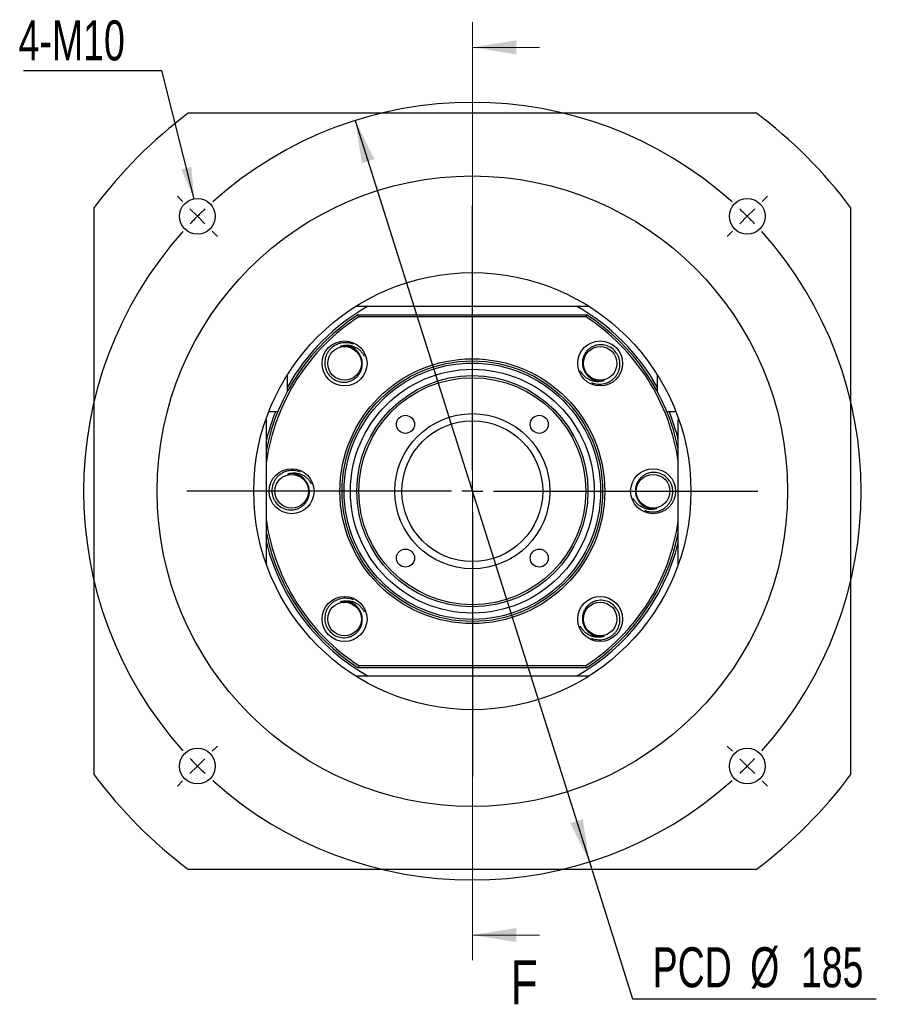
# Paper-space layout 'MBCS35-J' of a CAD drawing. Header units: millimetres. Extents: x 21 to 288, y 3 to 202.
# Tile 1 of 6: x 21 to 90, y 12 to 90. Entities that reach past the tile are written whole.
import ezdxf

# ---------------------------------------------------------------- set-up
doc = ezdxf.new("R2010")
doc.units = ezdxf.units.MM
doc.layers.add('圖層0', color=7, linetype='Continuous')
doc.styles.add('SLDTEXTSTYLE0', font='TXT', dxfattribs={"width": 0.7})
doc.styles.add('SLDTEXTSTYLE3', font='TXT', dxfattribs={"width": 0.75})
doc.dimstyles.new('SLDDIMSTYLE1', dxfattribs={"dimtxt": 3.389974, "dimasz": 2.5, "dimexe": 0, "dimexo": 0.0625, "dimgap": 0.847493, "dimtad": 0, "dimtih": 1, "dimtoh": 1, "dimlfac": 3, "dimrnd": 1e-09, "dimzin": 12, "dimdsep": 46, "dimtxsty": 'SLDTEXTSTYLE0', "dimsah": 1, "dimcen": 0, "dimadec": 0, "dimazin": 3, "dimtfac": 1, "dimtmove": 0, "dimatfit": 3, "dimfxl": 0, "dimfrac": 2, "dimtolj": 1, "dimtzin": 12, "dimarcsym": 0})
doc.dimstyles.new('SLDDIMSTYLE2', dxfattribs={"dimtxt": 0.18, "dimasz": 2.5, "dimexe": 0, "dimexo": 0.0625, "dimgap": 0, "dimtad": 0, "dimtih": 1, "dimtoh": 1, "dimdec": 0, "dimrnd": 1e-09, "dimzin": 0, "dimdsep": 46, "dimtxsty": 'Standard', "dimsah": 1, "dimcen": 0.09, "dimadec": 0, "dimazin": 0, "dimtfac": 2.5, "dimtdec": 0, "dimtofl": 0, "dimtmove": 0, "dimatfit": 3, "dimfxl": 0, "dimfrac": 2, "dimtolj": 1, "dimtzin": 0, "dimarcsym": 0})

# ---------------------------------------------------------------- blocks, each defined once
blk = doc.blocks.new('_D_60')
at = {"layer": '圖層0', "color": 7}
for p, q in [((47.582, 82.218), (66.147, 23.412)), ((66.147, 23.412), (69.575, 12.555)), ((69.575, 12.555), (88.877, 12.555))]:
    blk.add_line(p, q, dxfattribs=at)
for points in [[(47.582, 82.218), (48.105, 78.829), (49.1, 79.143)], [(66.147, 23.412), (65.624, 26.802), (64.629, 26.488)]]:
    blk.add_solid(points, dxfattribs=at)
at = {"layer": '圖層0', "color": 7, "char_height": 3.175, "attachment_point": 1, "style": 'SLDTEXTSTYLE0'}
for s, insert in [('PCD', (71.162, 16.647)), ('%%c', (78.894, 16.647)), ('185', (82.915, 16.647))]:
    blk.add_mtext(s, dxfattribs=dict(at, insert=insert))
blk = doc.blocks.new('SW_NOTE_12')
at = {"layer": '圖層0', "color": 0}
blk.add_line((-10.952, 0), (0, 0), dxfattribs=at)
at = {"layer": '圖層0', "color": 0, "insert": (-11.352, 3.978), "char_height": 3.175, "attachment_point": 1, "style": 'SLDTEXTSTYLE0'}
blk.add_mtext('4-M10', dxfattribs=at)
blk = doc.blocks.new('SW_CENTERMARKSYMBOL_27')
at = {"layer": '圖層0', "color": 0}
for p, q in [((0, 1.667), (0, 22.636)), ((0, 0), (0, 0.833)), ((-1.667, 0), (-22.636, 0)), ((0, 0), (-0.833, 0)), ((0, 0), (0, -0.833)), ((0, 0), (0.833, 0)), ((1.667, 0), (22.636, 0)), ((0, -1.667), (0, -22.636))]:
    blk.add_line(p, q, dxfattribs=at)
blk = doc.blocks.new('SW_CENTERMARKSYMBOL_28')
at = {"layer": '圖層0', "color": 0}
for p, q in [((-44.783, 1.179), (-45.196, 1.591)), ((1.179, 1.179), (1.591, 1.591)), ((-21.802, -20.136), (-21.802, 0.833)), ((-43.605, 0), (-44.194, 0.589)), ((-43.605, 0), (-43.016, -0.589)), ((0, 0), (-0.589, -0.589)), ((0, 0), (0.589, 0.589)), ((-42.426, -1.179), (-42.014, -1.591)), ((-1.179, -1.179), (-1.591, -1.591)), ((-21.802, -21.802), (-21.802, -20.969)), ((-23.469, -21.802), (-44.438, -21.802)), ((-21.802, -21.802), (-22.636, -21.802)), ((-21.802, -21.802), (-21.802, -22.636)), ((-21.802, -21.802), (-20.969, -21.802)), ((-20.136, -21.802), (0.833, -21.802)), ((-21.802, -23.469), (-21.802, -44.438)), ((-42.426, -42.426), (-42.014, -42.014)), ((-1.179, -42.426), (-1.591, -42.014)), ((-43.605, -43.605), (-44.194, -44.194)), ((-43.605, -43.605), (-43.016, -43.016)), ((0, -43.605), (-0.589, -43.016)), ((0, -43.605), (0.589, -44.194)), ((-44.783, -44.783), (-45.196, -45.196)), ((1.179, -44.783), (1.591, -45.196))]:
    blk.add_line(p, q, dxfattribs=at)
for start, end in [(48.09707, 131.90293), (135, 136.54853), (133.45147, 135), (45, 46.54853), (43.45147, 45), (138.09707, 221.90293), (318.09707, 41.90293), (223.45147, 225), (225, 226.54853), (313.45147, 315), (315, 316.54853), (228.09707, 311.90293)]:
    blk.add_arc((-21.802, -21.802), 30.833, start, end, dxfattribs=at)

psp = doc.layouts.new('MBCS35-J')

# ---------------------------------------------------------------- linework, layer by layer
at = {"color": 7, "linetype": 'Continuous', "lineweight": 18}
for p, q in [((56.8643, 90.0154), (56.8643, 15.6154)), ((62.1843, 88.0154), (56.8643, 88.0154)), ((62.1843, 17.6154), (56.8643, 17.6154))]:
    psp.add_line(p, q, dxfattribs=at)
at = {"color": 7, "linetype": 'Continuous', "lineweight": 25}
for p, q in [((34.3643, 82.8154), (79.3643, 82.8154)), ((26.8643, 30.3154), (26.8643, 75.3154)), ((86.8643, 75.3154), (86.8643, 30.3154)), ((47.6267, 67.4821), (48.6029, 67.4821)), ((48.6029, 67.4821), (65.1256, 67.4821)), ((65.1256, 67.4821), (66.1019, 67.4821)), ((47.8211, 66.8154), (65.9074, 66.8154)), ((65.8581, 66.6487), (47.8704, 66.6487)), ((42.1976, 61.0767), (42.1976, 62.053)), ((71.5309, 62.053), (71.5309, 61.0767)), ((42.1976, 60.7316), (42.1976, 61.0767)), ((71.5309, 61.0767), (71.5309, 60.7316)), ((40.7294, 59.1487), (41.2678, 59.1487)), ((41.2678, 59.1487), (41.4478, 59.1487)), ((72.2807, 59.1487), (72.4607, 59.1487)), ((72.4607, 59.1487), (72.9991, 59.1487)), ((40.5309, 58.4821), (40.4834, 58.4821)), ((40.5309, 47.0131), (40.5309, 58.4821)), ((73.1976, 47.0131), (73.1976, 58.4821)), ((73.1976, 58.4821), (73.2451, 58.4821)), ((65.9074, 38.8154), (47.8211, 38.8154)), ((47.8704, 38.9821), (65.8581, 38.9821)), ((48.6029, 38.1487), (47.6267, 38.1487)), ((65.1256, 38.1487), (48.6029, 38.1487)), ((66.1019, 38.1487), (65.1256, 38.1487)), ((79.3643, 22.8154), (34.3643, 22.8154))]:
    psp.add_line(p, q, dxfattribs=at)
at = {"color": 7, "linetype": 'Continuous', "lineweight": 25, "flags": 128}
for points in [[(48.1206, 63.216), (48.1046, 63.2896), (48.0747, 63.3935)], [(43.9225, 53.0808), (43.9064, 53.1544), (43.8766, 53.2583)], [(48.1206, 42.9456), (48.1046, 43.0192), (48.0747, 43.1231)]]:
    psp.add_lwpolyline(points, dxfattribs=at)
at = {"color": 7, "linetype": 'Continuous', "lineweight": 25}
for centre, radius in [((56.8643, 52.8154), 25), ((35.0618, 74.6178), 1.4167), ((78.6667, 74.6178), 1.4167), ((56.8643, 52.8154), 17.3333), ((46.7291, 62.9506), 1.7833), ((46.7291, 62.9506), 1.3333), ((66.9995, 62.9506), 1.7833), ((66.9995, 62.9506), 1.3333), ((56.8643, 52.8154), 10.5), ((56.8643, 52.8154), 10.3333), ((56.8643, 52.8154), 10.1667), ((56.8643, 52.8154), 9.6667), ((56.8643, 52.8154), 9.1667), ((56.8643, 52.8154), 9), ((56.8643, 52.8154), 6.15), ((51.561, 58.1187), 0.7167), ((62.1676, 58.1187), 0.7167), ((56.8643, 52.8154), 5.5833), ((42.5309, 52.8154), 1.7833), ((42.5309, 52.8154), 1.3333), ((71.1976, 52.8154), 1.7833), ((71.1976, 52.8154), 1.3333), ((51.561, 47.5121), 0.7167), ((62.1676, 47.5121), 0.7167), ((46.7291, 42.6802), 1.7833), ((46.7291, 42.6802), 1.3333), ((66.9995, 42.6802), 1.7833), ((66.9995, 42.6802), 1.3333), ((35.0618, 31.0129), 1.4167), ((78.6667, 31.0129), 1.4167)]:
    psp.add_circle(centre, radius, dxfattribs=at)
for radius, start, end in [(37.5, 126.869898, 143.130102), (37.5, 36.869898, 53.130102), (16.8333, 119.391442, 150.608558), (16.8333, 29.391442, 60.608558), (16.6667, 122.85988, 168.521659), (16.5, 123.030152, 171.849462), (16.5, 8.150538, 56.969848), (16.6667, 11.478341, 57.14012), (16.8333, 157.899174, 166.000309), (16.8333, 13.999691, 22.100826), (16.5, 188.150538, 236.969848), (16.5, 303.030152, 351.849462), (16.6667, 191.478341, 237.14012), (16.6667, 302.85988, 348.521659), (16.8333, 193.999691, 240.608558), (16.8333, 299.391442, 346.000309), (37.5, 216.869898, 233.130102), (37.5, 306.869898, 323.130102)]:
    psp.add_arc((56.8643, 52.8154), radius, start, end, dxfattribs=at)
for points in [[(47.8704, 66.6487), (47.854, 66.7043), (47.8375, 66.7598), (47.8211, 66.8154)], [(65.9074, 66.8154), (65.891, 66.7598), (65.8746, 66.7043), (65.8581, 66.6487)], [(47.8704, 38.9821), (47.854, 38.9265), (47.8375, 38.8709), (47.8211, 38.8154)], [(65.9074, 38.8154), (65.891, 38.8709), (65.8746, 38.9265), (65.8581, 38.9821)]]:
    psp.add_open_spline(points, degree=3, dxfattribs=at)
for points, knots in [([(47.4238, 64.4655), (47.2646, 64.5327), (47.0993, 64.5738), (46.8424, 64.597), (46.7561, 64.598), (46.586, 64.5869), (46.5016, 64.5749), (46.3345, 64.5372), (46.2515, 64.5114), (46.093, 64.448), (46.0167, 64.4102), (45.87, 64.3226), (45.7991, 64.2722), (45.668, 64.1622), (45.6072, 64.1025), (45.4953, 63.9736), (45.4437, 63.9037), (45.3536, 63.7579), (45.3149, 63.682), (45.2498, 63.5244), (45.2234, 63.442), (45.1845, 63.2746), (45.172, 63.1902), (45.1607, 63.0202), (45.1619, 62.9339), (45.1785, 62.7625), (45.1937, 62.6786), (45.2379, 62.5141), (45.2669, 62.4333), (45.3387, 62.2763), (45.3806, 62.2019), (45.524, 61.9904), (45.645, 61.8636), (45.9181, 61.6597), (46.0744, 61.5803), (46.4001, 61.4799), (46.5741, 61.4576), (46.8295, 61.4687), (46.9146, 61.4796), (47.0833, 61.5168), (47.1648, 61.5426), (47.3222, 61.6078), (47.3985, 61.6475), (47.5439, 61.7405), (47.6115, 61.7927), (47.7369, 61.9083), (47.7951, 61.9722), (47.8993, 62.1093), (47.9445, 62.1816), (48.0217, 62.3337), (48.0538, 62.4142), (48.1026, 62.579), (48.1194, 62.6626), (48.1378, 62.8324), (48.1393, 62.9193), (48.1267, 63.0907), (48.1127, 63.1755), (48.0906, 63.2591)], [0, 0, 0, 0, 0.0625, 0.0625, 0.09375, 0.09375, 0.125, 0.125, 0.15625, 0.15625, 0.1875, 0.1875, 0.21875, 0.21875, 0.25, 0.25, 0.28125, 0.28125, 0.3125, 0.3125, 0.34375, 0.34375, 0.375, 0.375, 0.40625, 0.40625, 0.4375, 0.4375, 0.46875, 0.46875, 0.5, 0.5, 0.5625, 0.5625, 0.625, 0.625, 0.6875, 0.6875, 0.71875, 0.71875, 0.75, 0.75, 0.78125, 0.78125, 0.8125, 0.8125, 0.84375, 0.84375, 0.875, 0.875, 0.90625, 0.90625, 0.9375, 0.9375, 0.96875, 0.96875, 1, 1, 1, 1]), ([(46.4205, 64.3121), (46.5079, 64.3446), (46.5972, 64.3671), (46.7789, 64.3957), (46.8722, 64.4015), (47.057, 64.3957), (47.1482, 64.3842), (47.3282, 64.3443), (47.4175, 64.3156), (47.5867, 64.243), (47.6675, 64.1991), (47.8214, 64.0961), (47.8944, 64.0376), (48.0279, 63.9107), (48.0891, 63.8418), (48.2001, 63.6929), (48.2494, 63.6137), (48.2916, 63.5306)], [0, 0, 0, 0, 0.125, 0.125, 0.25, 0.25, 0.375, 0.375, 0.5, 0.5, 0.625, 0.625, 0.75, 0.75, 0.875, 0.875, 1, 1, 1, 1]), ([(48.0906, 63.2591), (48.05, 63.4381), (47.9741, 63.6081), (47.7626, 63.9068), (47.6269, 64.0351), (47.3172, 64.2298), (47.1421, 64.2963), (46.8746, 64.3419), (46.7835, 64.3486), (46.6005, 64.3437), (46.51, 64.3324), (46.4205, 64.3121)], [0, 0, 0, 0, 0.25, 0.25, 0.5, 0.5, 0.75, 0.75, 0.875, 0.875, 1, 1, 1, 1]), ([(66.3047, 61.4356), (66.4639, 61.3685), (66.6292, 61.3273), (66.8861, 61.3042), (66.9725, 61.3031), (67.1425, 61.3142), (67.2269, 61.3262), (67.3941, 61.3639), (67.477, 61.3897), (67.6355, 61.4532), (67.7118, 61.4909), (67.8585, 61.5786), (67.9294, 61.629), (68.0605, 61.7389), (68.1213, 61.7986), (68.2332, 61.9275), (68.2848, 61.9974), (68.3749, 62.1433), (68.4136, 62.2192), (68.4787, 62.3767), (68.5051, 62.4591), (68.5441, 62.6265), (68.5565, 62.7109), (68.5678, 62.881), (68.5666, 62.9673), (68.55, 63.1386), (68.5348, 63.2226), (68.4906, 63.3871), (68.4616, 63.4679), (68.3899, 63.6248), (68.3479, 63.6992), (68.2045, 63.9108), (68.0835, 64.0376), (67.8105, 64.2414), (67.6541, 64.3209), (67.3284, 64.4212), (67.1545, 64.4436), (66.899, 64.4325), (66.8139, 64.4216), (66.6452, 64.3843), (66.5637, 64.3586), (66.4063, 64.2933), (66.33, 64.2536), (66.1846, 64.1607), (66.117, 64.1084), (65.9916, 63.9928), (65.9334, 63.929), (65.8292, 63.7919), (65.784, 63.7196), (65.7069, 63.5675), (65.6747, 63.487), (65.6259, 63.3222), (65.6091, 63.2386), (65.5907, 63.0688), (65.5892, 62.9819), (65.6018, 62.8104), (65.6158, 62.7257), (65.6379, 62.6421)], [0, 0, 0, 0, 0.0625, 0.0625, 0.09375, 0.09375, 0.125, 0.125, 0.15625, 0.15625, 0.1875, 0.1875, 0.21875, 0.21875, 0.25, 0.25, 0.28125, 0.28125, 0.3125, 0.3125, 0.34375, 0.34375, 0.375, 0.375, 0.40625, 0.40625, 0.4375, 0.4375, 0.46875, 0.46875, 0.5, 0.5, 0.5625, 0.5625, 0.625, 0.625, 0.6875, 0.6875, 0.71875, 0.71875, 0.75, 0.75, 0.78125, 0.78125, 0.8125, 0.8125, 0.84375, 0.84375, 0.875, 0.875, 0.90625, 0.90625, 0.9375, 0.9375, 0.96875, 0.96875, 1, 1, 1, 1]), ([(65.6379, 62.6421), (65.6785, 62.4631), (65.7544, 62.2931), (65.966, 61.9944), (66.1016, 61.866), (66.4113, 61.6713), (66.5864, 61.6048), (66.8539, 61.5592), (66.945, 61.5526), (67.128, 61.5575), (67.2185, 61.5688), (67.308, 61.5891)], [0, 0, 0, 0, 0.25, 0.25, 0.5, 0.5, 0.75, 0.75, 0.875, 0.875, 1, 1, 1, 1]), ([(67.308, 61.5891), (67.2206, 61.5566), (67.1313, 61.534), (66.9496, 61.5055), (66.8563, 61.4997), (66.6715, 61.5055), (66.5803, 61.517), (66.4004, 61.5568), (66.311, 61.5856), (66.1418, 61.6582), (66.061, 61.7021), (65.9071, 61.8051), (65.8341, 61.8636), (65.7006, 61.9905), (65.6394, 62.0594), (65.5284, 62.2082), (65.4792, 62.2875), (65.437, 62.3706)], [0, 0, 0, 0, 0.125, 0.125, 0.25, 0.25, 0.375, 0.375, 0.5, 0.5, 0.625, 0.625, 0.75, 0.75, 0.875, 0.875, 1, 1, 1, 1]), ([(43.2257, 54.3304), (43.0665, 54.3975), (42.9012, 54.4386), (42.6443, 54.4618), (42.5579, 54.4628), (42.3878, 54.4517), (42.3035, 54.4397), (42.1363, 54.402), (42.0534, 54.3762), (41.8949, 54.3128), (41.8186, 54.275), (41.6718, 54.1874), (41.6009, 54.137), (41.4698, 54.027), (41.4091, 53.9673), (41.2971, 53.8384), (41.2456, 53.7685), (41.1555, 53.6227), (41.1167, 53.5468), (41.0517, 53.3892), (41.0253, 53.3068), (40.9863, 53.1394), (40.9738, 53.0551), (40.9625, 52.885), (40.9638, 52.7987), (40.9804, 52.6273), (40.9956, 52.5434), (41.0397, 52.3789), (41.0687, 52.2981), (41.1405, 52.1412), (41.1825, 52.0667), (41.3259, 51.8552), (41.4468, 51.7284), (41.7199, 51.5245), (41.8763, 51.4451), (42.202, 51.3447), (42.3759, 51.3224), (42.6314, 51.3335), (42.7165, 51.3444), (42.8852, 51.3816), (42.9666, 51.4074), (43.1241, 51.4727), (43.2004, 51.5123), (43.3457, 51.6053), (43.4134, 51.6575), (43.5388, 51.7731), (43.597, 51.837), (43.7012, 51.9741), (43.7464, 52.0464), (43.8235, 52.1985), (43.8556, 52.279), (43.9045, 52.4438), (43.9212, 52.5274), (43.9396, 52.6972), (43.9412, 52.7841), (43.9286, 52.9555), (43.9146, 53.0403), (43.8924, 53.1239)], [0, 0, 0, 0, 0.0625, 0.0625, 0.09375, 0.09375, 0.125, 0.125, 0.15625, 0.15625, 0.1875, 0.1875, 0.21875, 0.21875, 0.25, 0.25, 0.28125, 0.28125, 0.3125, 0.3125, 0.34375, 0.34375, 0.375, 0.375, 0.40625, 0.40625, 0.4375, 0.4375, 0.46875, 0.46875, 0.5, 0.5, 0.5625, 0.5625, 0.625, 0.625, 0.6875, 0.6875, 0.71875, 0.71875, 0.75, 0.75, 0.78125, 0.78125, 0.8125, 0.8125, 0.84375, 0.84375, 0.875, 0.875, 0.90625, 0.90625, 0.9375, 0.9375, 0.96875, 0.96875, 1, 1, 1, 1]), ([(42.2224, 54.1769), (42.3098, 54.2094), (42.3991, 54.232), (42.5808, 54.2605), (42.6741, 54.2663), (42.8588, 54.2605), (42.95, 54.249), (43.13, 54.2091), (43.2193, 54.1804), (43.3886, 54.1078), (43.4694, 54.0639), (43.6233, 53.9609), (43.6962, 53.9024), (43.8297, 53.7755), (43.8909, 53.7066), (44.002, 53.5577), (44.0512, 53.4785), (44.0934, 53.3954)], [0, 0, 0, 0, 0.125, 0.125, 0.25, 0.25, 0.375, 0.375, 0.5, 0.5, 0.625, 0.625, 0.75, 0.75, 0.875, 0.875, 1, 1, 1, 1]), ([(43.8924, 53.1239), (43.8519, 53.3029), (43.7759, 53.4729), (43.5644, 53.7716), (43.4288, 53.8999), (43.119, 54.0946), (42.944, 54.1611), (42.6765, 54.2067), (42.5854, 54.2134), (42.4024, 54.2085), (42.3119, 54.1972), (42.2224, 54.1769)], [0, 0, 0, 0, 0.25, 0.25, 0.5, 0.5, 0.75, 0.75, 0.875, 0.875, 1, 1, 1, 1]), ([(70.5029, 51.3004), (70.662, 51.2333), (70.8273, 51.1921), (71.0842, 51.169), (71.1706, 51.1679), (71.3407, 51.179), (71.425, 51.191), (71.5922, 51.2287), (71.6751, 51.2545), (71.8336, 51.318), (71.9099, 51.3557), (72.0567, 51.4434), (72.1276, 51.4938), (72.2587, 51.6037), (72.3194, 51.6634), (72.4314, 51.7923), (72.483, 51.8622), (72.573, 52.0081), (72.6118, 52.084), (72.6768, 52.2415), (72.7033, 52.3239), (72.7422, 52.4913), (72.7547, 52.5757), (72.766, 52.7458), (72.7647, 52.8321), (72.7481, 53.0034), (72.7329, 53.0874), (72.6888, 53.2519), (72.6598, 53.3327), (72.588, 53.4896), (72.546, 53.564), (72.4026, 53.7756), (72.2817, 53.9024), (72.0086, 54.1062), (71.8522, 54.1857), (71.5265, 54.286), (71.3526, 54.3084), (71.0971, 54.2973), (71.012, 54.2864), (70.8433, 54.2491), (70.7619, 54.2234), (70.6044, 54.1581), (70.5282, 54.1184), (70.3828, 54.0255), (70.3152, 53.9732), (70.1897, 53.8577), (70.1315, 53.7938), (70.0273, 53.6567), (69.9821, 53.5844), (69.905, 53.4323), (69.8729, 53.3518), (69.824, 53.187), (69.8073, 53.1034), (69.7889, 52.9336), (69.7873, 52.8467), (69.7999, 52.6752), (69.8139, 52.5905), (69.8361, 52.5069)], [0, 0, 0, 0, 0.0625, 0.0625, 0.09375, 0.09375, 0.125, 0.125, 0.15625, 0.15625, 0.1875, 0.1875, 0.21875, 0.21875, 0.25, 0.25, 0.28125, 0.28125, 0.3125, 0.3125, 0.34375, 0.34375, 0.375, 0.375, 0.40625, 0.40625, 0.4375, 0.4375, 0.46875, 0.46875, 0.5, 0.5, 0.5625, 0.5625, 0.625, 0.625, 0.6875, 0.6875, 0.71875, 0.71875, 0.75, 0.75, 0.78125, 0.78125, 0.8125, 0.8125, 0.84375, 0.84375, 0.875, 0.875, 0.90625, 0.90625, 0.9375, 0.9375, 0.96875, 0.96875, 1, 1, 1, 1]), ([(69.8361, 52.5069), (69.8766, 52.3279), (69.9526, 52.1579), (70.1641, 51.8592), (70.2997, 51.7308), (70.6095, 51.5361), (70.7845, 51.4696), (71.052, 51.424), (71.1432, 51.4174), (71.3261, 51.4223), (71.4166, 51.4336), (71.5061, 51.4539)], [0, 0, 0, 0, 0.25, 0.25, 0.5, 0.5, 0.75, 0.75, 0.875, 0.875, 1, 1, 1, 1]), ([(71.5061, 51.4539), (71.4187, 51.4214), (71.3294, 51.3988), (71.1477, 51.3703), (71.0544, 51.3645), (70.8697, 51.3703), (70.7785, 51.3818), (70.5985, 51.4216), (70.5092, 51.4504), (70.3399, 51.523), (70.2591, 51.5669), (70.1053, 51.6699), (70.0323, 51.7284), (69.8988, 51.8553), (69.8376, 51.9242), (69.7265, 52.073), (69.6773, 52.1523), (69.6351, 52.2354)], [0, 0, 0, 0, 0.125, 0.125, 0.25, 0.25, 0.375, 0.375, 0.5, 0.5, 0.625, 0.625, 0.75, 0.75, 0.875, 0.875, 1, 1, 1, 1]), ([(47.4238, 44.1952), (47.2646, 44.2623), (47.0993, 44.3034), (46.8424, 44.3266), (46.7561, 44.3276), (46.586, 44.3165), (46.5016, 44.3045), (46.3345, 44.2668), (46.2515, 44.241), (46.093, 44.1776), (46.0167, 44.1398), (45.87, 44.0522), (45.7991, 44.0018), (45.668, 43.8918), (45.6072, 43.8321), (45.4953, 43.7032), (45.4437, 43.6333), (45.3536, 43.4875), (45.3149, 43.4116), (45.2498, 43.254), (45.2234, 43.1717), (45.1845, 43.0042), (45.172, 42.9199), (45.1607, 42.7498), (45.1619, 42.6635), (45.1785, 42.4921), (45.1937, 42.4082), (45.2379, 42.2437), (45.2669, 42.1629), (45.3387, 42.006), (45.3806, 41.9315), (45.524, 41.72), (45.645, 41.5932), (45.9181, 41.3893), (46.0744, 41.3099), (46.4001, 41.2095), (46.5741, 41.1872), (46.8295, 41.1983), (46.9146, 41.2092), (47.0833, 41.2464), (47.1648, 41.2722), (47.3222, 41.3375), (47.3985, 41.3771), (47.5439, 41.4701), (47.6115, 41.5223), (47.7369, 41.6379), (47.7951, 41.7018), (47.8993, 41.8389), (47.9445, 41.9112), (48.0217, 42.0633), (48.0538, 42.1438), (48.1026, 42.3086), (48.1194, 42.3922), (48.1378, 42.562), (48.1393, 42.6489), (48.1267, 42.8203), (48.1127, 42.9051), (48.0906, 42.9887)], [0, 0, 0, 0, 0.0625, 0.0625, 0.09375, 0.09375, 0.125, 0.125, 0.15625, 0.15625, 0.1875, 0.1875, 0.21875, 0.21875, 0.25, 0.25, 0.28125, 0.28125, 0.3125, 0.3125, 0.34375, 0.34375, 0.375, 0.375, 0.40625, 0.40625, 0.4375, 0.4375, 0.46875, 0.46875, 0.5, 0.5, 0.5625, 0.5625, 0.625, 0.625, 0.6875, 0.6875, 0.71875, 0.71875, 0.75, 0.75, 0.78125, 0.78125, 0.8125, 0.8125, 0.84375, 0.84375, 0.875, 0.875, 0.90625, 0.90625, 0.9375, 0.9375, 0.96875, 0.96875, 1, 1, 1, 1]), ([(46.4205, 44.0417), (46.5079, 44.0742), (46.5972, 44.0968), (46.7789, 44.1253), (46.8722, 44.1311), (47.057, 44.1253), (47.1482, 44.1138), (47.3282, 44.074), (47.4175, 44.0452), (47.5867, 43.9726), (47.6675, 43.9287), (47.8214, 43.8257), (47.8944, 43.7672), (48.0279, 43.6403), (48.0891, 43.5714), (48.2001, 43.4225), (48.2494, 43.3433), (48.2916, 43.2602)], [0, 0, 0, 0, 0.125, 0.125, 0.25, 0.25, 0.375, 0.375, 0.5, 0.5, 0.625, 0.625, 0.75, 0.75, 0.875, 0.875, 1, 1, 1, 1]), ([(48.0906, 42.9887), (48.05, 43.1677), (47.9741, 43.3377), (47.7626, 43.6364), (47.6269, 43.7647), (47.3172, 43.9594), (47.1421, 44.0259), (46.8746, 44.0716), (46.7835, 44.0782), (46.6005, 44.0733), (46.51, 44.062), (46.4205, 44.0417)], [0, 0, 0, 0, 0.25, 0.25, 0.5, 0.5, 0.75, 0.75, 0.875, 0.875, 1, 1, 1, 1]), ([(66.3047, 41.1652), (66.4639, 41.0981), (66.6292, 41.057), (66.8861, 41.0338), (66.9725, 41.0327), (67.1425, 41.0438), (67.2269, 41.0559), (67.3941, 41.0935), (67.477, 41.1193), (67.6355, 41.1828), (67.7118, 41.2205), (67.8585, 41.3082), (67.9294, 41.3586), (68.0605, 41.4685), (68.1213, 41.5282), (68.2332, 41.6571), (68.2848, 41.727), (68.3749, 41.8729), (68.4136, 41.9488), (68.4787, 42.1063), (68.5051, 42.1887), (68.5441, 42.3561), (68.5565, 42.4405), (68.5678, 42.6106), (68.5666, 42.6969), (68.55, 42.8682), (68.5348, 42.9522), (68.4906, 43.1167), (68.4616, 43.1975), (68.3899, 43.3544), (68.3479, 43.4288), (68.2045, 43.6404), (68.0835, 43.7672), (67.8105, 43.971), (67.6541, 44.0505), (67.3284, 44.1508), (67.1545, 44.1732), (66.899, 44.1621), (66.8139, 44.1512), (66.6452, 44.1139), (66.5637, 44.0882), (66.4063, 44.0229), (66.33, 43.9832), (66.1846, 43.8903), (66.117, 43.838), (65.9916, 43.7225), (65.9334, 43.6586), (65.8292, 43.5215), (65.784, 43.4492), (65.7069, 43.2971), (65.6747, 43.2166), (65.6259, 43.0518), (65.6091, 42.9682), (65.5907, 42.7984), (65.5892, 42.7115), (65.6018, 42.54), (65.6158, 42.4553), (65.6379, 42.3717)], [0, 0, 0, 0, 0.0625, 0.0625, 0.09375, 0.09375, 0.125, 0.125, 0.15625, 0.15625, 0.1875, 0.1875, 0.21875, 0.21875, 0.25, 0.25, 0.28125, 0.28125, 0.3125, 0.3125, 0.34375, 0.34375, 0.375, 0.375, 0.40625, 0.40625, 0.4375, 0.4375, 0.46875, 0.46875, 0.5, 0.5, 0.5625, 0.5625, 0.625, 0.625, 0.6875, 0.6875, 0.71875, 0.71875, 0.75, 0.75, 0.78125, 0.78125, 0.8125, 0.8125, 0.84375, 0.84375, 0.875, 0.875, 0.90625, 0.90625, 0.9375, 0.9375, 0.96875, 0.96875, 1, 1, 1, 1]), ([(65.6379, 42.3717), (65.6785, 42.1927), (65.7544, 42.0227), (65.966, 41.724), (66.1016, 41.5956), (66.4113, 41.4009), (66.5864, 41.3345), (66.8539, 41.2888), (66.945, 41.2822), (67.128, 41.2871), (67.2185, 41.2984), (67.308, 41.3187)], [0, 0, 0, 0, 0.25, 0.25, 0.5, 0.5, 0.75, 0.75, 0.875, 0.875, 1, 1, 1, 1]), ([(67.308, 41.3187), (67.2206, 41.2862), (67.1313, 41.2636), (66.9496, 41.2351), (66.8563, 41.2293), (66.6715, 41.2351), (66.5803, 41.2466), (66.4004, 41.2864), (66.311, 41.3152), (66.1418, 41.3878), (66.061, 41.4317), (65.9071, 41.5347), (65.8341, 41.5932), (65.7006, 41.7201), (65.6394, 41.789), (65.5284, 41.9378), (65.4792, 42.0171), (65.437, 42.1002)], [0, 0, 0, 0, 0.125, 0.125, 0.25, 0.25, 0.375, 0.375, 0.5, 0.5, 0.625, 0.625, 0.75, 0.75, 0.875, 0.875, 1, 1, 1, 1])]:
    psp.add_open_spline(points, degree=3, knots=knots, dxfattribs=at)
at = {"color": 7, "linetype": 'Continuous', "lineweight": 18}
for points in [[(56.8643, 88.0154), (60.3643, 87.4554), (60.3643, 88.5754)], [(56.8643, 17.6154), (60.3643, 17.0554), (60.3643, 18.1754)]]:
    psp.add_solid(points, dxfattribs=at)

# ---------------------------------------------------------------- block references
at = {"layer": '圖層0', "color": 7}
for name, p in [('SW_NOTE_12', (32.2323, 86.1759)), ('SW_CENTERMARKSYMBOL_28', (78.6667, 74.6178)), ('SW_CENTERMARKSYMBOL_27', (56.8643, 52.8154))]:
    psp.add_blockref(name, p, dxfattribs=at)

# ---------------------------------------------------------------- texts
at = {"color": 7, "linetype": 'Continuous', "insert": (59.9045, 15.6226), "char_height": 3.5, "attachment_point": 1, "style": 'SLDTEXTSTYLE3'}
psp.add_mtext('F', dxfattribs=at)

# ---------------------------------------------------------------- dimensions: what is measured, and where the dimension line sits
at = {"layer": '圖層0', "color": 7}
dim = psp.add_diameter_dim_2p(p1=(66.1467, 23.4125), p2=(47.5818, 82.2183), text='PCD<>', dimstyle='SLDDIMSTYLE1', dxfattribs=at)
dim.commit()
dim.dimension.update_dxf_attribs({"geometry": '_D_60', "text_midpoint": (80.0198, 15.0916), "dimtype": 163})

# ---------------------------------------------------------------- leaders
psp.add_leader([(34.7905, 76.0083), (32.2323, 86.1759)], dimstyle='SLDDIMSTYLE2', dxfattribs=at)

doc.saveas('drawing.dxf')
